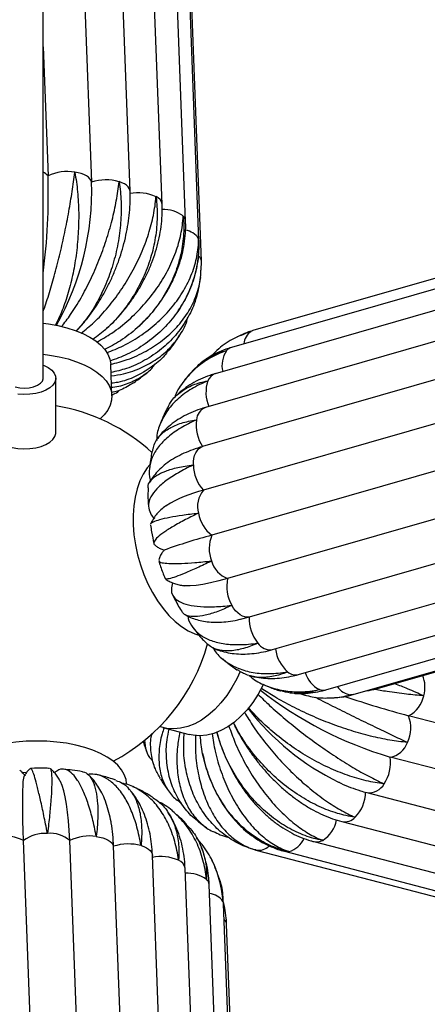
# Paper-space layout '_Trimétrica' of a CAD drawing. Header units: millimetres. Extents: x -318 to 318, y -356 to 1357.
# Tile 5 of 7: x -1 to 127, y -130 to 181. Entities that reach past the tile are written whole.
import ezdxf

# ---------------------------------------------------------------- set-up
doc = ezdxf.new("R2010")
doc.units = ezdxf.units.MM

psp = doc.layouts.new('_Trimétrica')

# ---------------------------------------------------------------- linework, layer by layer
at = {"color": 7, "linetype": 'Continuous', "lineweight": 25}
for p, q in [((6, 67.85), (6, 1353.6)), ((14.02, 322.1), (21.27, 129.75)), ((33.4, 126.86), (26.15, 319.2)), ((43.5, 122.75), (36.25, 315.1)), ((50.91, 117.46), (43.66, 309.8)), ((55.12, 111.33), (47.88, 303.67)), ((55.86, 104.78), (48.61, 297.13)), ((6, 172.43), (7.53, 131.7)), ((240.61, 131.35), (72.1, 82.86)), ((233.85, 126.04), (65.35, 77.55)), ((228.75, 117.78), (60.25, 69.28)), ((225.66, 107.11), (57.16, 58.62)), ((55.84, 101.96), (55.86, 104.78)), ((55.55, 99.05), (55.65, 99.67)), ((55.19, 97), (55.47, 98.6)), ((224.73, 94.76), (56.22, 46.27)), ((225.01, 80.97), (56.51, 32.48)), ((27.67, 62.33), (27.3, 72.18)), ((10, 50.71), (10, 67.85)), ((227.71, 66.77), (59.21, 18.28)), ((27.67, 62.52), (28.05, 62.72)), ((42.95, 53.52), (42.78, 53.11)), ((232.64, 53.12), (64.14, 4.63)), ((56.22, 46.27), (55.7, 46.12)), ((239.46, 40.96), (70.96, -7.53)), ((78.3, -17.81), (246.81, 30.68)), ((86.46, -25.66), (254.97, 22.83)), ((95.15, -30.48), (263.65, 18.01)), ((103.76, -31.95), (272.27, 16.54)), ((111.72, -29.96), (280.22, 18.53)), ((46.8, 3.29), (46.65, 2.73)), ((76.14, -29.07), (76.45, -29.2)), ((282.47, -80.69), (121.21, -38.66)), ((43.74, -42.4), (52, -44.56)), ((276.6, -93.73), (115.35, -51.7)), ((0.71, -56.61), (-0.42, -56.68)), ((33.23, -62.03), (33.01, -61.76)), ((108.06, -62.92), (269.31, -104.95)), ((100.16, -72.06), (261.41, -114.09)), ((7.08, -270.42), (-0.17, -78.08)), ((21.61, -270.4), (14.36, -78.06)), ((35.43, -272.22), (28.18, -79.87)), ((55.65, -79.72), (55.53, -79.46)), ((91.29, -78.38), (252.55, -120.41)), ((47.7, -275.07), (40.45, -82.72)), ((73.09, -81.05), (234.35, -123.08)), ((82.06, -81.45), (243.31, -123.47)), ((57.97, -279.07), (50.73, -86.72)), ((59.51, -84.97), (59.13, -84.15)), ((65.61, -284.28), (58.36, -91.94)), ((70.08, -290.36), (62.83, -98.02)), ((71.08, -296.9), (63.84, -104.55))]:
    psp.add_line(p, q, dxfattribs=at)
at = {"color": 8, "linetype": 'Continuous', "lineweight": 25}
psp.add_line((71.61, 82.67), (72.1, 82.86), dxfattribs=at)
at = {"color": 7, "linetype": 'Continuous', "lineweight": 25, "flags": 128}
for points in [[(21.27, 129.75), (21.08, 130.29), (20.74, 130.81), (20.25, 131.3), (19.62, 131.74), (18.85, 132.13), (17.98, 132.46), (17, 132.72), (15.96, 132.91)], [(6, 85.22), (7.66, 85), (10.64, 84.46), (13.47, 83.77), (16.11, 82.93), (18.52, 81.95), (20.69, 80.84), (22.58, 79.61), (24.18, 78.29), (25.47, 76.88), (26.42, 75.4), (27.03, 73.87), (27.3, 72.31), (27.3, 72.18)], [(6, 75.41), (8.03, 75.14), (11.01, 74.61), (13.84, 73.92), (16.48, 73.07), (18.89, 72.09), (21.06, 70.98), (22.96, 69.76), (24.55, 68.44), (25.84, 67.03), (26.79, 65.55), (27.4, 64.02), (27.67, 62.46), (27.58, 60.88), (27.14, 59.31), (26.36, 57.76), (25.24, 56.25), (24.01, 54.99)], [(6, 71.97), (6.26, 71.87), (7.62, 71.19), (8.71, 70.39), (9.48, 69.49), (9.91, 68.54), (9.98, 67.56), (9.7, 66.59), (9.06, 65.67), (8.09, 64.83), (6.83, 64.09), (5.33, 63.49), (3.63, 63.05), (1.8, 62.79), (-0.1, 62.7), (-1.99, 62.81)], [(-2.8, 65.12), (-1.39, 64.85), (0.1, 64.76), (1.59, 64.87), (2.98, 65.17), (4.18, 65.64), (5.12, 66.24), (5.74, 66.95), (5.99, 67.71), (6, 67.85)], [(-10, 50.71), (-9.99, 50.51), (-9.74, 49.54), (-9.14, 48.62), (-8.2, 47.76), (-6.97, 47.02), (-5.49, 46.4), (-3.81, 45.95), (-1.99, 45.66), (-0.1, 45.56), (1.8, 45.64), (3.63, 45.91), (5.33, 46.35), (6.83, 46.95), (8.09, 47.68), (9.06, 48.53), (9.7, 49.45), (9.98, 50.42), (10, 50.71)], [(53.35, 40.47), (53.38, 41.53), (53.52, 42.53), (53.75, 43.45), (54.09, 44.27), (54.51, 44.98), (55.01, 45.56), (55.59, 45.99), (56.22, 46.27)], [(39.59, 40.5), (38.81, 39.54), (37.56, 37.61), (36.5, 35.42), (35.64, 32.99), (34.99, 30.36), (34.56, 27.55), (34.35, 24.6), (34.36, 21.54), (34.61, 18.41), (35.07, 15.24), (35.76, 12.08), (36.65, 8.96), (37.74, 5.91), (39.02, 2.97), (40.46, 0.18), (42.07, -2.43), (43.8, -4.83), (45.66, -6.99), (47.6, -8.89), (49.62, -10.51), (51.68, -11.82)], [(64.14, 4.63), (61.34, 3.87), (58.74, 3.25), (56.37, 2.79), (54.25, 2.49), (52.39, 2.34), (50.83, 2.36), (50.58, 2.38)], [(70.96, -7.53), (70.26, -7.58), (69.54, -7.47), (68.8, -7.2), (68.07, -6.79), (67.36, -6.23), (66.68, -5.53), (66.05, -4.72), (65.48, -3.81)], [(70.96, -7.53), (68.14, -8.25), (68.03, -8.27)], [(51.68, -11.82), (53.77, -12.82), (55.06, -13.26)], [(68.1, -24.65), (67.02, -27), (65.52, -29.74), (63.85, -32.29), (62.04, -34.62), (60.1, -36.7), (58.05, -38.51), (55.93, -40.02), (53.76, -41.22), (51.55, -42.09), (49.34, -42.63), (47.16, -42.82), (45.02, -42.67), (42.96, -42.17), (42.75, -42.1)], [(75.5, -28.7), (75.28, -29.15), (73.78, -31.89), (72.11, -34.44), (70.3, -36.77), (68.36, -38.85), (66.31, -40.66), (64.19, -42.17), (62.02, -43.37), (59.81, -44.24), (57.6, -44.78), (55.42, -44.97), (53.28, -44.82), (52, -44.56)], [(32.28, -60.07), (32.11, -58.74), (31.58, -57.21), (30.7, -55.72), (29.5, -54.29), (27.97, -52.94), (26.14, -51.7), (24.04, -50.56), (21.68, -49.55), (19.09, -48.67), (16.3, -47.94), (13.35, -47.37), (10.27, -46.96), (7.1, -46.71), (3.87, -46.64), (0.63, -46.74), (-2.6, -47), (-5.77, -47.43), (-8.84, -48.03), (-11.79, -48.78), (-14.57, -49.67)], [(-0.17, -78.08), (-0.28, -74.86), (-0.37, -71.85), (-0.42, -69.07), (-0.45, -66.54), (-0.45, -64.29), (-0.41, -62.33), (-0.35, -60.69), (-0.27, -59.38), (-0.15, -58.41), (-0.01, -57.8), (0.05, -57.66)], [(14.36, -78.06), (14.2, -74.85), (13.98, -71.83), (13.69, -69.05), (13.34, -66.52), (12.94, -64.27), (12.48, -62.32), (11.97, -60.68), (11.43, -59.4)], [(22.74, -76.77), (23.8, -76.95), (24.78, -77.2), (25.67, -77.52), (26.45, -77.9), (27.1, -78.34), (27.62, -78.82), (27.98, -79.33), (28.18, -79.87)]]:
    psp.add_lwpolyline(points, dxfattribs=at)
at = {"color": 8, "linetype": 'Continuous', "lineweight": 25, "flags": 128}
for points in [[(33.4, 126.86), (33.35, 127.22), (33.14, 127.76), (32.77, 128.27), (32.25, 128.75), (31.6, 129.18), (30.81, 129.56), (29.92, 129.88)], [(55.12, 111.33), (55.12, 111.42), (54.99, 111.97)], [(103.76, -31.95), (103.72, -31.96), (103.03, -32.06)], [(36.84, -79.66), (37.75, -79.97), (38.55, -80.34), (39.22, -80.77), (39.76, -81.24), (40.15, -81.75), (40.38, -82.28), (40.45, -82.72)], [(82.06, -81.45), (82.71, -81.55), (83.48, -81.52)], [(62.67, -97.31), (62.82, -97.85), (62.83, -98.02)]]:
    psp.add_lwpolyline(points, dxfattribs=at)
at = {"color": 8, "linetype": 'Continuous', "lineweight": 25}
for centre, radius, start, end in [((3.97, 128.73), 4.64, 39.832, 64.0735), ((40.39, 122.23), 3.15, 9.5664, 67.9529), ((44.04, 110.86), 10.2, 53.3743, 92.9816), ((48.55, 117.28), 2.36, 4.4368, 48.2935), ((50.01, 108.62), 6, 33.9224, 81.3577), ((53.51, 104.6), 2.36, 4.3309, 49.3107), ((74.35, 78.38), 5.09, 122.6037, 176.5841), ((70.75, 71.85), 8.38, 145.9159, 193.0387), ((66.26, 74.49), 3.2, 106.6575, 140.0078), ((61.42, 65.77), 3.71, 108.5007, 160.5631), ((68.29, 63.41), 10.97, 160.8603, 204.0215), ((58.71, 54.56), 4.35, 110.9367, 178.121), ((77.63, -13.07), 4.79, 214.0298, 278.1153), ((90.45, -16.25), 11.29, 186.5481, 229.2303), ((85.62, -21.84), 3.91, 229.321, 282.4071), ((97.06, -22.46), 8.85, 197.0193, 243.4043), ((116.68, -29.57), 9.7, 343.429, 21.9651), ((94.29, -27.31), 3.29, 248.6482, 285.1132), ((103.69, -26.2), 5.9, 213.3137, 263.5707), ((110.88, -27.01), 3.07, 260.9598, 285.8222), ((108.79, -57.68), 5.3, 262.054, 332.2289), ((101.02, -67.58), 4.57, 259.1085, 317.0473), ((88.99, -69.85), 9.62, 302.2769, 349.8581), ((81.58, -74.52), 7.25, 285.1647, 336.5341), ((73.91, -76.47), 4.66, 260.3862, 315.2662), ((92.2, -74.54), 3.95, 256.7165, 299.3389), ((47.62, -87.22), 3.14, 9.1798, 70.029), ((51.41, -98.82), 10.48, 54.4731, 93.4276), ((56.02, -92.1), 2.34, 4.0524, 50.7035), ((57.9, -100.43), 5.7, 33.2805, 84.3001), ((61.46, -104.74), 2.39, 4.5796, 49.1623)]:
    psp.add_arc(centre, radius, start, end, dxfattribs=at)
at = {"color": 7, "linetype": 'Continuous', "lineweight": 25}
for centre, radius, start, end in [((-182.92, 125.86), 190.54, 352.5134, 1.7553), ((13.73, 118.53), 14.55, 81.2038, 115.202), ((-65.49, 127.12), 86.8, 330.6393, 1.738), ((25.81, 115.13), 15.31, 74.4522, 107.281), ((35.92, 112.61), 13.75, 65.7204, 101.0606), ((0, 0), 60, 47.6684, 80.4059), ((66.59, 52.98), 12.34, 171.9911, 212.9136), ((65.54, 40.66), 12.18, 180.901, 222.197), ((66.32, -7.67), 41.33, 103.7348, 121.4332), ((62.47, 27.45), 7.8, 139.8172, 196.0722), ((65.46, 26.84), 10.6, 188.4039, 233.8734), ((101.54, -144.99), 168.66, 104.5338, 109.8822), ((68.57, 14.12), 10.24, 156.0233, 202.5817), ((67.04, 12.31), 8.21, 195.0086, 249.3044), ((75.89, 2.18), 12.01, 168.2036, 209.9063), ((83.38, -8), 12.43, 177.8067, 218.5445), ((0, 0), 60, 297.8992, 344.5844), ((150.21, 65.84), 122.6, 231.8728, 253.4781), ((206.15, 278.35), 328.19, 251.3343, 255.0009), ((117.17, -30.64), 8.98, 296.7895, 349.1214), ((135.22, 13.9), 81.91, 217.9066, 243.8581), ((111.23, -42.44), 10.67, 334.3171, 20.7359), ((114.32, -44.89), 6.89, 278.6214, 341.5806), ((103.93, -53.6), 11.58, 325.5539, 9.4482), ((96.41, -62.79), 11.21, 315.2005, 0.0881), ((-26.52, -81.63), 54.74, 1.8435, 9.6441), ((-6.12, -89.56), 12.93, 62.6099, 99.4857), ((6.74, -87.31), 11.54, 86.922, 126.8193), ((8.18, -85.21), 9.46, 49.1682, 94.9533), ((20.65, -91.01), 14.4, 81.6535, 115.8927), ((32.87, -94.47), 15.34, 75.02, 107.8112), ((43.13, -97.05), 13.94, 66.4729, 101.4828)]:
    psp.add_arc(centre, radius, start, end, dxfattribs=at)
for points, knots in [([(6, 89.05), (6.04, 89.16), (6.72, 90.88), (7.98, 94.84), (9.74, 100.85), (11.36, 107.26), (12.84, 113.88), (14.11, 120.44), (15.17, 126.86), (15.72, 130.91), (15.95, 132.87), (15.96, 132.91)], [0, 0, 0, 0, 0.009373, 0.152, 0.29066, 0.433343, 0.572282, 0.715267, 0.854202, 0.997172, 1, 1, 1, 1]), ([(15.96, 132.91), (15.96, 132.87), (16.34, 130.87), (16.92, 126.67), (17.27, 120.12), (17.1, 113.34), (16.45, 106.66), (15.31, 100.14), (13.75, 94.1), (11.91, 88.77), (10.49, 85.92), (9.83, 84.59)], [0, 0, 0, 0, 0.00255, 0.127825, 0.256734, 0.382011, 0.510935, 0.63596, 0.764613, 0.889594, 1, 1, 1, 1]), ([(11.78, 84.14), (12.74, 85.37), (14.86, 88.07), (17.93, 93.08), (20.95, 98.85), (23.62, 104.98), (25.93, 111.36), (27.78, 117.71), (29.15, 123.96), (29.72, 127.92), (29.91, 129.85), (29.92, 129.88)], [0, 0, 0, 0, 0.107292, 0.235821, 0.360775, 0.489355, 0.61456, 0.743411, 0.868613, 0.997451, 1, 1, 1, 1]), ([(29.92, 129.88), (29.92, 129.84), (30.26, 127.81), (30.68, 123.56), (30.55, 117), (29.67, 110.3), (28.09, 103.75), (25.83, 97.44), (23.01, 91.66), (19.85, 86.63), (17.52, 84), (16.43, 82.77)], [0, 0, 0, 0, 0.002551, 0.127872, 0.256829, 0.382152, 0.511124, 0.636195, 0.764895, 0.889922, 1, 1, 1, 1]), ([(16.46, 82.76), (16.83, 83.14), (18, 84.34), (19.84, 86.58), (21.98, 89.46), (23.96, 92.52), (25.78, 95.71), (27.43, 99.03), (28.9, 102.44), (30.18, 105.92), (31.27, 109.46), (32.14, 113.02), (32.8, 116.59), (33.24, 120.15), (33.46, 123.59), (33.42, 125.79), (33.4, 126.86)], [0, 0, 0, 0, 0.034551, 0.109522, 0.184322, 0.258947, 0.333421, 0.40779, 0.482107, 0.556433, 0.630817, 0.705315, 0.779992, 0.854905, 0.930107, 1, 1, 1, 1]), ([(18.02, 82.05), (19.35, 83.15), (22.28, 85.55), (26.47, 90.13), (30.53, 95.46), (34.05, 101.2), (37.02, 107.24), (39.31, 113.32), (40.88, 119.35), (41.43, 123.22), (41.57, 125.11), (41.57, 125.15)], [0, 0, 0, 0, 0.107829, 0.236281, 0.361159, 0.489662, 0.614791, 0.743566, 0.868692, 0.997453, 1, 1, 1, 1]), ([(41.57, 125.15), (41.58, 125.11), (41.86, 123.04), (42.09, 118.76), (41.51, 112.27), (39.98, 105.73), (37.6, 99.44), (34.39, 93.46), (30.51, 88.1), (26.24, 83.51), (23.13, 81.2), (21.67, 80.11)], [0, 0, 0, 0, 0.002548, 0.127727, 0.256539, 0.38172, 0.510546, 0.635475, 0.76403, 0.888916, 1, 1, 1, 1]), ([(26.19, 83.74), (26.88, 84.38), (28.47, 85.86), (30.77, 88.41), (33.1, 91.33), (35.23, 94.4), (37.15, 97.61), (38.84, 100.92), (40.29, 104.32), (41.49, 107.79), (42.42, 111.3), (43.09, 114.82), (43.47, 118.33), (43.55, 120.97), (43.51, 122.43), (43.5, 122.75)], [0, 0, 0, 0, 0.063348, 0.146145, 0.228961, 0.311808, 0.394701, 0.477654, 0.560681, 0.643791, 0.726985, 0.810241, 0.893506, 0.976705, 1, 1, 1, 1]), ([(22.87, 79.25), (24.48, 80.16), (28.01, 82.16), (33.01, 86.16), (37.82, 90.93), (41.95, 96.17), (45.37, 101.8), (47.92, 107.55), (49.58, 113.35), (50.05, 117.13), (50.12, 119), (50.12, 119.04)], [0, 0, 0, 0, 0.107583, 0.23607, 0.360983, 0.489521, 0.614685, 0.743495, 0.868656, 0.997452, 1, 1, 1, 1]), ([(50.12, 119.04), (50.13, 119), (50.34, 116.91), (50.39, 112.63), (49.4, 106.25), (47.35, 99.94), (44.34, 94), (40.41, 88.48), (35.73, 83.66), (30.65, 79.65), (27, 77.76), (25.28, 76.87)], [0, 0, 0, 0, 0.002547, 0.127693, 0.256469, 0.381617, 0.510408, 0.635304, 0.763824, 0.888676, 1, 1, 1, 1]), ([(36.01, 84.13), (36.81, 84.89), (38.52, 86.49), (40.87, 89.18), (43.1, 92.12), (45.08, 95.2), (46.79, 98.4), (48.23, 101.7), (49.37, 105.07), (50.22, 108.48), (50.75, 111.91), (50.96, 114.91), (50.92, 116.75), (50.91, 117.46)], [0, 0, 0, 0, 0.084388, 0.179897, 0.275412, 0.370911, 0.466361, 0.561719, 0.656934, 0.751947, 0.846693, 0.94111, 1, 1, 1, 1]), ([(26.04, 75.91), (27.79, 76.6), (31.66, 78.12), (37.11, 81.44), (42.34, 85.57), (46.78, 90.25), (50.4, 95.41), (53.03, 100.8), (54.64, 106.37), (55, 110.08), (54.99, 111.93), (54.99, 111.97)], [0, 0, 0, 0, 0.106346, 0.235011, 0.360097, 0.488813, 0.614151, 0.743139, 0.868474, 0.997449, 1, 1, 1, 1]), ([(54.99, 111.97), (54.99, 111.93), (55.12, 109.82), (54.99, 105.56), (53.68, 99.34), (51.26, 93.34), (47.84, 87.82), (43.47, 82.84), (38.33, 78.65), (32.81, 75.32), (28.88, 73.92), (27.04, 73.26)], [0, 0, 0, 0, 0.002549, 0.127799, 0.256683, 0.381934, 0.510833, 0.635833, 0.76446, 0.889416, 1, 1, 1, 1]), ([(48.6, 89.22), (49.19, 90.13), (50.41, 92), (51.93, 95.03), (53.2, 98.21), (54.17, 101.48), (54.82, 104.8), (55.16, 108.09), (55.14, 110.27), (55.12, 111.33)], [0, 0, 0, 0, 0.1356762, 0.2820542, 0.4279771, 0.5734361, 0.7184479, 0.8630567, 1, 1, 1, 1]), ([(27.26, 72.22), (29.03, 72.68), (32.96, 73.7), (38.48, 76.29), (43.76, 79.73), (48.2, 83.83), (51.78, 88.5), (54.25, 93.54), (55.62, 98.11), (55.69, 100.92), (55.71, 101.96)], [0, 0, 0, 0, 0.111532, 0.248343, 0.381349, 0.518215, 0.651489, 0.788644, 0.921914, 1, 1, 1, 1]), ([(55.14, 97.01), (54.77, 95.34), (53.98, 91.66), (51.43, 86.37), (47.87, 81.31), (43.36, 76.91), (38.12, 73.4), (32.74, 70.88), (29.02, 70.03), (27.4, 69.65)], [0, 0, 0, 0, 0.125887, 0.275902, 0.430286, 0.579999, 0.734057, 0.883719, 1, 1, 1, 1]), ([(27.44, 68.61), (28.76, 68.8), (32.15, 69.28), (37.04, 71.07), (42, 73.83), (46.15, 77.35), (49.32, 81.58), (51.14, 84.91), (51.56, 86.9), (51.62, 87.17)], [0, 0, 0, 0, 0.111721, 0.285762, 0.454963, 0.629073, 0.798614, 0.973093, 1, 1, 1, 1]), ([(25.42, 83.02), (25.47, 83.06), (25.62, 83.18), (25.76, 83.33), (25.86, 83.42)], [0, 0, 0, 0, 0.314048, 1, 1, 1, 1]), ([(45.49, 76.46), (46.15, 77.27), (47.45, 78.89), (48.57, 80.65), (49.12, 81.53)], [0, 0, 0, 0, 0.500188, 1, 1, 1, 1]), ([(71.61, 82.67), (71.57, 82.66), (69.69, 82.08), (66.07, 80.53), (61.89, 77.9), (59.84, 75.71), (59.13, 74.95)], [0, 0, 0, 0, 0.007838, 0.392915, 0.789165, 1, 1, 1, 1]), ([(68.18, 81.38), (67.85, 81.24), (67.24, 80.98), (66.67, 80.65), (66.4, 80.5)], [0, 0, 0, 0, 0.538419, 1, 1, 1, 1]), ([(68.21, 81.31), (69.29, 81.82), (70.4, 82.35), (71.58, 82.66), (71.61, 82.67)], [0, 0, 0, 0, 0.973931, 1, 1, 1, 1]), ([(72.1, 82.86), (71.49, 82.68), (70.6, 82.42), (69.75, 82.06), (69.48, 81.94)], [0, 0, 0, 0, 0.682371, 1, 1, 1, 1]), ([(45.41, 76.53), (45.03, 76.02), (43.54, 73.97), (40.06, 71.14), (35.13, 68.29), (30.84, 66.66), (28.21, 66.34), (27.52, 66.25)], [0, 0, 0, 0, 0.090602, 0.359768, 0.636745, 0.905817, 1, 1, 1, 1]), ([(63.81, 76.54), (63.77, 76.53), (61.92, 75.87), (58.4, 74.25), (53.88, 71.05), (50.27, 67.03), (48.12, 63.84), (47.49, 61.87), (47.41, 61.63)], [0, 0, 0, 0, 0.00482, 0.241632, 0.485315, 0.722131, 0.965842, 1, 1, 1, 1]), ([(54.07, 71.05), (54.51, 71.56), (55.95, 73.22), (59.19, 75.13), (62.16, 76.19), (63.78, 76.54), (63.81, 76.54)], [0, 0, 0, 0, 0.179591, 0.579908, 0.991851, 1, 1, 1, 1]), ([(65.35, 77.55), (64.74, 77.37), (63.15, 76.88), (60.67, 75.82), (58.55, 74.74), (57.44, 73.97), (57.18, 73.78)], [0, 0, 0, 0, 0.207507, 0.550817, 0.892497, 1, 1, 1, 1]), ([(27.57, 65.02), (27.68, 65.03), (29.6, 65.11), (32.88, 66.16), (37.15, 68.28), (39.97, 70.45), (41.09, 72.1), (41.33, 72.45)], [0, 0, 0, 0, 0.018907, 0.321179, 0.615043, 0.917435, 1, 1, 1, 1]), ([(33.58, 65.86), (33.67, 65.92), (34.87, 66.64), (36.6, 67.91), (38.17, 69.22), (38.74, 69.69)], [0, 0, 0, 0, 0.048788, 0.655216, 1, 1, 1, 1]), ([(60.25, 69.28), (59.66, 69.1), (58.06, 68.62), (55.58, 67.6), (52.86, 66.17), (50.39, 64.47), (48.73, 63.16), (47.98, 62.36), (47.9, 62.27)], [0, 0, 0, 0, 0.124736, 0.340151, 0.553858, 0.764904, 0.973265, 1, 1, 1, 1]), ([(53.98, 71.12), (53.42, 70.54), (52.28, 69.38), (51.29, 68.09), (50.79, 67.45)], [0, 0, 0, 0, 0.500157, 1, 1, 1, 1]), ([(33.56, 65.88), (32.23, 65.06), (30.38, 63.91), (28.24, 63.45), (27.64, 63.32)], [0, 0, 0, 0, 0.717586, 1, 1, 1, 1]), ([(57.93, 67), (57.89, 66.99), (56.08, 66.27), (52.67, 64.59), (48.45, 61.5), (45.1, 57.84), (42.89, 53.77), (41.79, 50.5), (41.8, 48.61), (41.8, 48.24)], [0, 0, 0, 0, 0.003824, 0.191668, 0.384962, 0.572809, 0.766126, 0.953595, 1, 1, 1, 1]), ([(45.14, 58.33), (45.58, 59.2), (46.65, 61.27), (49.41, 63.78), (53.19, 65.87), (56.24, 66.72), (57.9, 67), (57.93, 67)], [0, 0, 0, 0, 0.192154, 0.462215, 0.724626, 0.994658, 1, 1, 1, 1]), ([(27.66, 62.64), (28.31, 62.88), (29.22, 63.21), (29.88, 63.9), (30.07, 64.09)], [0, 0, 0, 0, 0.718621, 1, 1, 1, 1]), ([(57.16, 58.62), (56.59, 58.45), (55, 57.97), (52.5, 56.99), (49.76, 55.61), (47.25, 54.01), (45.02, 52.19), (43.3, 50.48), (42.44, 49.3), (42.12, 48.87)], [0, 0, 0, 0, 0.090662, 0.257582, 0.424068, 0.58854, 0.749855, 0.907203, 1, 1, 1, 1]), ([(45.08, 58.37), (44.75, 57.72), (43.99, 56.24), (43.4, 54.69), (43.07, 53.81)], [0, 0, 0, 0, 0.439094, 1, 1, 1, 1]), ([(54.36, 54.7), (54.33, 54.68), (52.57, 53.92), (49.28, 52.23), (45.26, 49.37), (42.19, 46.2), (40.18, 42.84), (39.38, 39.34), (39.32, 36.87), (39.83, 35.6), (39.87, 35.51)], [0, 0, 0, 0, 0.003289, 0.164846, 0.331092, 0.492653, 0.658917, 0.820153, 0.986068, 1, 1, 1, 1]), ([(40.67, 45.48), (40.8, 46.11), (41.12, 47.75), (42.86, 50.01), (45.68, 52.18), (49.51, 53.79), (52.62, 54.47), (54.33, 54.7), (54.36, 54.7)], [0, 0, 0, 0, 0.1306947, 0.3438392, 0.5631922, 0.7763319, 0.9956614, 1, 1, 1, 1]), ([(55.74, 46.12), (55.39, 46.02), (54.02, 45.61), (51.74, 44.77), (48.99, 43.53), (46.44, 42.09), (44.23, 40.51), (42.39, 38.84), (40.93, 37.13), (39.99, 35.84), (39.63, 35.07), (39.57, 34.95)], [0, 0, 0, 0, 0.048043, 0.190581, 0.335036, 0.481388, 0.627458, 0.751435, 0.868431, 0.979481, 1, 1, 1, 1]), ([(40.56, 45.51), (40.51, 45.34), (40.13, 43.82), (39.79, 41.87), (39.61, 40.09), (39.57, 39.69)], [0, 0, 0, 0, 0.093795, 0.79553, 1, 1, 1, 1]), ([(39.13, 33.24), (39.11, 33.32), (38.95, 34.1), (39.72, 35.44), (41.51, 37.17), (44.44, 38.61), (48.35, 39.75), (51.55, 40.27), (53.32, 40.47), (53.35, 40.47)], [0, 0, 0, 0, 0.023817, 0.220176, 0.41138, 0.608155, 0.799355, 0.996108, 1, 1, 1, 1]), ([(53.35, 40.47), (53.32, 40.46), (51.62, 39.66), (48.43, 38.01), (44.57, 35.49), (41.64, 32.91), (39.79, 30.41), (39, 27.97), (39.45, 25.76), (40.23, 24.29), (41.14, 23.67), (41.21, 23.62)], [0, 0, 0, 0, 0.0028362, 0.1421735, 0.2855539, 0.4248932, 0.56829, 0.7073491, 0.850444, 0.9894546, 1, 1, 1, 1]), ([(39.09, 33.24), (39.08, 32.97), (39, 31.25), (39.04, 29.27), (39.19, 27.56), (39.21, 27.3)], [0, 0, 0, 0, 0.139408, 0.86958, 1, 1, 1, 1]), ([(39.87, 21.77), (39.86, 21.78), (39.78, 22.03), (40.67, 22.54), (42.62, 23.29), (45.73, 24.01), (49.8, 24.69), (53.12, 25.1), (54.94, 25.28), (54.97, 25.29)], [0, 0, 0, 0, 0.010514, 0.209549, 0.403359, 0.602815, 0.796621, 0.996055, 1, 1, 1, 1]), ([(44.86, 27.63), (44.66, 27.5), (43.91, 27.01), (42.82, 26.06), (41.59, 24.78), (40.64, 23.4), (40.05, 22.39), (39.86, 21.82), (39.85, 21.78)], [0, 0, 0, 0, 0.100695, 0.364961, 0.59131, 0.795603, 0.986717, 1, 1, 1, 1]), ([(54.97, 25.29), (54.94, 25.27), (53.29, 24.47), (50.19, 22.9), (46.41, 20.78), (43.51, 18.9), (41.59, 17.32), (40.84, 16.1), (40.75, 15.42), (41.2, 15.24), (41.2, 15.24)], [0, 0, 0, 0, 0.003326, 0.166702, 0.334819, 0.498198, 0.666335, 0.829385, 0.997168, 1, 1, 1, 1]), ([(39.84, 21.52), (39.94, 20.8), (40.21, 18.84), (40.65, 16.91), (40.93, 15.69)], [0, 0, 0, 0, 0.367514, 1, 1, 1, 1]), ([(41.21, 15.24), (41.49, 15.01), (42.07, 14.52), (43.08, 13.99), (43.82, 13.67), (44.19, 13.58), (44.22, 13.58)], [0, 0, 0, 0, 0.309315, 0.654963, 0.976225, 1, 1, 1, 1]), ([(44.25, 13.69), (44.01, 13.42), (43.49, 12.83), (42.85, 11.78), (42.56, 10.97), (42.43, 10.58)], [0, 0, 0, 0, 0.299718, 0.662677, 1, 1, 1, 1]), ([(42.42, 10.26), (42.82, 9.01), (43.42, 7.12), (44.19, 5.3), (44.45, 4.69)], [0, 0, 0, 0, 0.662768, 1, 1, 1, 1]), ([(42.53, 10.3), (42.54, 10.2), (42.55, 9.85), (43.76, 9.53), (46.08, 9.33), (49.46, 9.38), (53.77, 9.65), (57.2, 9.98), (59.07, 10.18), (59.11, 10.18)], [0, 0, 0, 0, 0.084587, 0.268722, 0.448024, 0.632548, 0.811846, 0.99635, 1, 1, 1, 1]), ([(59.11, 10.18), (59.08, 10.17), (57.47, 9.38), (54.44, 7.93), (50.66, 6.27), (47.63, 5.1), (45.62, 4.52), (44.61, 4.37), (44.59, 4.58), (44.58, 4.61)], [0, 0, 0, 0, 0.003853, 0.193149, 0.387937, 0.577235, 0.772046, 0.960963, 1, 1, 1, 1]), ([(44.55, 4.57), (44.73, 4.42), (45.32, 3.96), (46.41, 3.41), (47.79, 2.88), (49.22, 2.54), (50.17, 2.43), (50.65, 2.38)], [0, 0, 0, 0, 0.090021, 0.29741, 0.515407, 0.753682, 1, 1, 1, 1]), ([(46.68, 2.72), (46.54, 2.04), (46.22, 0.57), (47.03, -1.23), (48.81, -2.72), (51.65, -3.75), (55.39, -4.29), (59.98, -4.34), (63.53, -4.05), (65.45, -3.82), (65.48, -3.81)], [0, 0, 0, 0, 0.125574, 0.268554, 0.415684, 0.558952, 0.706394, 0.849658, 0.997084, 1, 1, 1, 1]), ([(46.83, -0.55), (47.01, -0.92), (47.84, -2.65), (48.81, -4.38), (49.68, -5.69), (49.72, -5.75)], [0, 0, 0, 0, 0.2036079, 0.9646669, 1, 1, 1, 1]), ([(65.48, -3.81), (65.45, -3.83), (63.89, -4.58), (60.89, -5.88), (57.02, -7.07), (53.78, -7.53), (51.42, -7.18), (50.08, -6.54), (49.84, -5.83), (49.8, -5.7)], [0, 0, 0, 0, 0.003847, 0.192864, 0.387365, 0.576385, 0.770908, 0.959548, 1, 1, 1, 1]), ([(50.82, -6.76), (51.2, -6.98), (52.19, -7.56), (53.93, -8.22), (56.05, -8.78), (58.37, -9.1), (60.9, -9.19), (63.65, -9.02), (66.07, -8.7), (67.6, -8.35), (68.12, -8.23)], [0, 0, 0, 0, 0.076155, 0.197206, 0.3248904, 0.4612303, 0.6070917, 0.7610244, 0.9192972, 1, 1, 1, 1]), ([(51.63, -7.21), (51.66, -7.46), (51.83, -8.86), (53.13, -10.96), (55.53, -13.36), (58.94, -15.07), (63.1, -16.07), (68.01, -16.34), (71.67, -16.04), (73.62, -15.75), (73.66, -15.75)], [0, 0, 0, 0, 0.033366, 0.191424, 0.354069, 0.512444, 0.675433, 0.833805, 0.996776, 1, 1, 1, 1]), ([(53.32, -10.93), (53.84, -11.62), (55.02, -13.21), (56.36, -14.66), (57.12, -15.47)], [0, 0, 0, 0, 0.4342, 1, 1, 1, 1]), ([(73.66, -15.75), (73.63, -15.76), (72.09, -16.47), (69.1, -17.58), (65.07, -18.33), (61.54, -18.11), (58.84, -17.17), (57.66, -15.93), (57.17, -15.42)], [0, 0, 0, 0, 0.00424, 0.212541, 0.426886, 0.63519, 0.84956, 1, 1, 1, 1]), ([(59.51, -17.15), (59.78, -17.6), (60.81, -19.35), (63.47, -21.62), (67.44, -23.86), (72.09, -25.15), (77.31, -25.53), (81.07, -25.16), (83.04, -24.81), (83.07, -24.8)], [0, 0, 0, 0, 0.065464, 0.253446, 0.436493, 0.624872, 0.807915, 0.996274, 1, 1, 1, 1]), ([(59.91, -17.41), (60.35, -17.6), (61.55, -18.12), (63.67, -18.68), (66.25, -19.1), (68.97, -19.24), (71.81, -19.11), (74.73, -18.7), (76.91, -18.2), (78.1, -17.87), (78.3, -17.81)], [0, 0, 0, 0, 0.08, 0.219917, 0.363151, 0.510296, 0.661435, 0.81608, 0.967956, 1, 1, 1, 1]), ([(62.62, -20.73), (63.04, -21.09), (64.45, -22.31), (66, -23.47), (67.17, -24.2), (67.23, -24.24)], [0, 0, 0, 0, 0.285995, 0.966547, 1, 1, 1, 1]), ([(83.07, -24.8), (83.04, -24.82), (81.53, -25.46), (78.51, -26.4), (74.27, -26.71), (70.41, -26.07), (68.28, -24.81), (67.25, -24.2)], [0, 0, 0, 0, 0.005113, 0.256284, 0.514743, 0.765917, 1, 1, 1, 1]), ([(70.94, -25.92), (71.32, -26.26), (72.99, -27.74), (76.64, -29.45), (81.72, -30.92), (87.24, -31.27), (91.08, -30.81), (93.06, -30.38), (93.09, -30.37)], [0, 0, 0, 0, 0.0675, 0.296139, 0.531438, 0.760072, 0.995346, 1, 1, 1, 1]), ([(71.56, -26.12), (71.92, -26.22), (73.18, -26.56), (75.44, -26.84), (78.32, -26.96), (81.26, -26.76), (83.98, -26.32), (85.72, -25.86), (86.46, -25.66)], [0, 0, 0, 0, 0.075732, 0.266646, 0.459223, 0.653979, 0.851193, 1, 1, 1, 1]), ([(120.85, -47.07), (120.82, -47.06), (119.05, -46.92), (115.29, -46.43), (109.32, -45.18), (103.02, -43.41), (96.71, -41.22), (90.43, -38.64), (84.5, -35.79), (79.14, -32.87), (76.16, -30.91), (74.76, -30)], [0, 0, 0, 0, 0.002549, 0.127784, 0.256653, 0.38189, 0.510774, 0.635759, 0.764371, 0.889313, 1, 1, 1, 1]), ([(76.75, -29.34), (76.91, -29.41), (78.21, -29.99), (79.61, -30.5), (80.88, -30.83), (80.94, -30.85)], [0, 0, 0, 0, 0.116001, 0.962338, 1, 1, 1, 1]), ([(93.09, -30.37), (93.06, -30.38), (91.55, -30.95), (88.49, -31.68), (84.4, -31.79), (81.95, -31.04), (80.96, -30.74)], [0, 0, 0, 0, 0.007422, 0.372029, 0.747216, 1, 1, 1, 1]), ([(85.31, -31.62), (86.22, -31.65), (88.14, -31.71), (91.07, -31.41), (93.44, -30.95), (94.79, -30.58), (95.15, -30.48)], [0, 0, 0, 0, 0.276218, 0.581923, 0.888591, 1, 1, 1, 1]), ([(107.84, -30.77), (108.15, -30.74), (109.46, -30.58), (110.74, -30.23), (111.72, -29.96)], [0, 0, 0, 0, 0.229482, 1, 1, 1, 1]), ([(125.98, -32.34), (125.95, -32.34), (124.23, -32.22), (120.53, -31.87), (115.17, -31.19), (111.55, -30.58), (110.1, -30.34)], [0, 0, 0, 0, 0.007442, 0.373055, 0.749276, 1, 1, 1, 1]), ([(116.83, -28.49), (118.17, -29.01), (121.46, -30.28), (124.35, -31.57), (125.95, -32.32), (125.98, -32.34)], [0, 0, 0, 0, 0.403768, 0.988435, 1, 1, 1, 1]), ([(73.69, -31.81), (74.89, -33), (77.51, -35.61), (82.16, -39.68), (87.39, -43.9), (92.79, -47.91), (98.3, -51.66), (103.65, -55), (108.77, -57.88), (111.93, -59.44), (113.45, -60.13), (113.48, -60.15)], [0, 0, 0, 0, 0.1077964, 0.2362526, 0.3611357, 0.489643, 0.6147772, 0.7435562, 0.8686876, 0.9974529, 1, 1, 1, 1]), ([(86.68, -31.63), (88.25, -32.08), (91.64, -33.05), (97.14, -33.17), (101.03, -32.58), (102.99, -32.07), (103.03, -32.06)], [0, 0, 0, 0, 0.297965, 0.640522, 0.993027, 1, 1, 1, 1]), ([(91.73, -32.8), (92.06, -32.97), (94.36, -34.16), (98.76, -36.36), (104.78, -39.34), (110.55, -42.15), (115.98, -44.76), (119.26, -46.32), (120.82, -47.05), (120.85, -47.07)], [0, 0, 0, 0, 0.032115, 0.226804, 0.416384, 0.611485, 0.80106, 0.996141, 1, 1, 1, 1]), ([(95.43, -33.02), (95.91, -33.03), (96.79, -33.06), (97.67, -32.98), (98.07, -32.95)], [0, 0, 0, 0, 0.539676, 1, 1, 1, 1]), ([(103.03, -32.06), (103, -32.07), (101.48, -32.56), (99.84, -33.05), (98.16, -32.96), (98.07, -32.95)], [0, 0, 0, 0, 0.018871, 0.945948, 1, 1, 1, 1]), ([(99.98, -32.75), (100.25, -32.72), (101.53, -32.57), (102.78, -32.22), (103.76, -31.95)], [0, 0, 0, 0, 0.211273, 1, 1, 1, 1]), ([(113.48, -60.15), (113.44, -60.14), (111.63, -59.96), (107.84, -59.31), (101.98, -57.58), (95.96, -55.13), (90.05, -52.06), (84.31, -48.42), (79.03, -44.39), (74.37, -40.22), (71.89, -37.4), (70.72, -36.07)], [0, 0, 0, 0, 0.002547, 0.127686, 0.256457, 0.381598, 0.510383, 0.635272, 0.763786, 0.888632, 1, 1, 1, 1]), ([(69.46, -37.58), (70.38, -39.09), (72.39, -42.43), (76.18, -47.5), (80.57, -52.65), (85.25, -57.43), (90.14, -61.77), (95.01, -65.48), (99.81, -68.53), (102.85, -70.05), (104.33, -70.68), (104.36, -70.69)], [0, 0, 0, 0, 0.107135, 0.235687, 0.360662, 0.489265, 0.614492, 0.743366, 0.86859, 0.997451, 1, 1, 1, 1]), ([(44.12, -42.5), (43.89, -43.14), (43.01, -45.61), (42.44, -49.67), (42.45, -54.52), (43.44, -58.83), (45.43, -62.45), (47.14, -64.64), (48.37, -65.36), (48.42, -65.38)], [0, 0, 0, 0, 0.065912, 0.25335, 0.435574, 0.623086, 0.805677, 0.993586, 1, 1, 1, 1]), ([(54.83, -71.9), (54.58, -71.74), (52.85, -70.59), (50.31, -67.61), (47.45, -63.08), (45.58, -57.84), (44.76, -52.22), (44.78, -47.16), (45.47, -44.04), (45.72, -42.92)], [0, 0, 0, 0, 0.028858, 0.201775, 0.379728, 0.552298, 0.729876, 0.902386, 1, 1, 1, 1]), ([(64.56, -41.91), (65.16, -43.63), (66.49, -47.45), (69.3, -53.19), (72.76, -58.99), (76.63, -64.26), (80.85, -68.97), (85.23, -72.89), (89.69, -75.97), (92.63, -77.41), (94.1, -77.97), (94.13, -77.98)], [0, 0, 0, 0, 0.105505, 0.234291, 0.359495, 0.488333, 0.613788, 0.742898, 0.86835, 0.997446, 1, 1, 1, 1]), ([(65.9, -40.82), (66.15, -41.35), (66.91, -42.98), (68.41, -45.65), (70.37, -48.79), (72.51, -51.83), (74.81, -54.74), (77.26, -57.5), (79.84, -60.1), (82.53, -62.51), (85.33, -64.73), (88.22, -66.72), (91.17, -68.48), (94.19, -69.98), (97.19, -71.21), (99.18, -71.78), (100.16, -72.06)], [0, 0, 0, 0, 0.0357852, 0.1096737, 0.1834735, 0.2572406, 0.3310351, 0.4049007, 0.4788987, 0.5530908, 0.6275334, 0.7022713, 0.7773268, 0.8526825, 0.9282553, 1, 1, 1, 1]), ([(104.36, -70.69), (104.32, -70.69), (102.49, -70.44), (98.71, -69.61), (93.03, -67.45), (87.38, -64.39), (82, -60.59), (76.94, -56.08), (72.47, -51.09), (68.68, -45.92), (66.83, -42.42), (65.96, -40.77)], [0, 0, 0, 0, 0.002548, 0.12771, 0.256504, 0.381667, 0.510476, 0.635388, 0.763926, 0.888794, 1, 1, 1, 1]), ([(37.91, -46.35), (38.05, -47.48), (38.34, -49.74), (39.36, -51.88), (40.36, -52.74), (40.49, -52.85)], [0, 0, 0, 0, 0.463442, 0.930286, 1, 1, 1, 1]), ([(43.02, -58.49), (42.42, -57.5), (41, -55.16), (40.03, -50.89), (39.71, -47.08), (40.18, -44.79), (40.3, -44.22)], [0, 0, 0, 0, 0.237991, 0.560176, 0.891713, 1, 1, 1, 1]), ([(49.08, -43.79), (48.79, -45.37), (48.12, -49.06), (48.08, -54.56), (48.79, -60.16), (50.36, -65.13), (52.71, -69.46), (55.79, -72.78), (58.17, -74.7), (59.58, -75.19), (59.62, -75.2)], [0, 0, 0, 0, 0.1117353, 0.2609212, 0.4059574, 0.5552027, 0.7005305, 0.8500914, 0.9954159, 1, 1, 1, 1]), ([(73.13, -81.06), (73.09, -81.05), (71.25, -80.57), (67.67, -79.24), (62.87, -76.25), (58.66, -72.27), (55.22, -67.51), (52.6, -62.01), (50.92, -56.01), (50.13, -49.98), (50.36, -45.98), (50.47, -44.15)], [0, 0, 0, 0, 0.002562, 0.12845, 0.25799, 0.38388, 0.513435, 0.639071, 0.768354, 0.893946, 1, 1, 1, 1]), ([(54.02, -44.75), (53.99, -46.63), (53.92, -50.76), (54.75, -56.85), (56.31, -62.87), (58.57, -68.26), (61.48, -72.94), (64.91, -76.7), (68.8, -79.5), (71.62, -80.66), (73.1, -81.05), (73.13, -81.06)], [0, 0, 0, 0, 0.1074069, 0.2359191, 0.3608567, 0.4894202, 0.614609, 0.7434443, 0.8686303, 0.9974518, 1, 1, 1, 1]), ([(83.48, -81.52), (83.44, -81.51), (81.59, -81.11), (77.91, -79.93), (72.79, -77.11), (68.07, -73.27), (63.97, -68.59), (60.53, -63.11), (57.92, -57.1), (56.14, -50.97), (55.7, -46.85), (55.5, -44.94)], [0, 0, 0, 0, 0.002555, 0.128061, 0.25721, 0.382719, 0.511882, 0.637138, 0.76603, 0.891242, 1, 1, 1, 1]), ([(59.27, -44.31), (59.55, -46.17), (60.18, -50.28), (61.99, -56.38), (64.48, -62.47), (67.53, -67.96), (71.08, -72.78), (74.96, -76.72), (79.11, -79.72), (81.98, -81.03), (83.45, -81.51), (83.48, -81.52)], [0, 0, 0, 0, 0.106522, 0.235162, 0.360223, 0.488914, 0.614227, 0.74319, 0.8685, 0.997449, 1, 1, 1, 1]), ([(60.75, -43.82), (60.88, -44.31), (61.31, -46), (62.29, -48.83), (63.68, -52.3), (65.29, -55.64), (67.11, -58.86), (69.11, -61.92), (71.3, -64.8), (73.65, -67.48), (76.16, -69.94), (78.8, -72.16), (81.57, -74.1), (84.43, -75.77), (87.36, -77.13), (89.67, -77.94), (90.98, -78.3), (91.29, -78.38)], [0, 0, 0, 0, 0.029476, 0.102198, 0.174958, 0.247775, 0.320678, 0.393689, 0.466824, 0.54008, 0.613436, 0.686819, 0.760119, 0.833191, 0.905858, 0.977928, 1, 1, 1, 1]), ([(94.13, -77.98), (94.09, -77.97), (92.24, -77.66), (88.5, -76.64), (83.08, -74.11), (77.86, -70.58), (73.1, -66.23), (68.83, -61.1), (65.27, -55.43), (62.47, -49.59), (61.32, -45.65), (60.78, -43.81)], [0, 0, 0, 0, 0.002551, 0.12787, 0.256826, 0.382147, 0.511117, 0.636187, 0.764886, 0.889911, 1, 1, 1, 1]), ([(37.49, -46.73), (37.65, -47.28), (37.98, -48.38), (38.43, -49.43), (38.66, -49.96)], [0, 0, 0, 0, 0.498371, 1, 1, 1, 1]), ([(56.25, -50.51), (56.48, -51.57), (56.97, -53.83), (58.02, -57.17), (59.33, -60.52), (60.88, -63.72), (62.65, -66.73), (64.63, -69.54), (66.81, -72.12), (69.17, -74.45), (71.69, -76.5), (74.35, -78.27), (77.12, -79.72), (79.7, -80.78), (81.37, -81.25), (82.06, -81.45)], [0, 0, 0, 0, 0.071068, 0.151515, 0.232019, 0.312532, 0.392994, 0.473313, 0.553379, 0.633063, 0.712237, 0.79079, 0.868654, 0.945814, 1, 1, 1, 1]), ([(0.38, -57.69), (0.32, -57.6), (0.06, -57.21), (-0.52, -56.55), (-1.12, -56.07), (-1.4, -55.85)], [0, 0, 0, 0, 0.152381, 0.616021, 1, 1, 1, 1]), ([(1.87, -55.38), (1.66, -55.56), (1.15, -56.02), (0.54, -56.83), (0.14, -57.46), (0, -57.75), (0, -57.77)], [0, 0, 0, 0, 0.258489, 0.629447, 0.983468, 1, 1, 1, 1]), ([(8.04, -55.29), (7.53, -55.26), (5.57, -55.17), (3.56, -55.17), (2.07, -55.27), (2.03, -55.27)], [0, 0, 0, 0, 0.256875, 0.9780653, 1, 1, 1, 1]), ([(7.36, -75.79), (7.35, -75.75), (6.96, -73.8), (6.2, -70.05), (5.15, -65.21), (4.19, -61.17), (3.37, -58.09), (2.69, -56.11), (2.24, -55.21), (2.08, -55.35), (2.03, -55.39)], [0, 0, 0, 0, 0.00316, 0.158418, 0.318182, 0.473442, 0.633223, 0.788172, 0.947617, 1, 1, 1, 1]), ([(8.18, -55.32), (8.18, -55.32), (8.35, -55.25), (8.54, -56.13), (8.72, -58.03), (8.69, -61.13), (8.47, -65.12), (8.04, -70), (7.62, -73.74), (7.37, -75.75), (7.36, -75.79)], [0, 0, 0, 0, 0.003767, 0.166664, 0.33429, 0.497515, 0.665494, 0.828716, 0.996678, 1, 1, 1, 1]), ([(11.42, -59.43), (11.24, -59.07), (10.85, -58.29), (10.04, -57.14), (9.15, -56.1), (8.44, -55.55), (8.17, -55.33)], [0, 0, 0, 0, 0.250903, 0.551575, 0.824361, 1, 1, 1, 1]), ([(22.74, -76.77), (22.73, -76.73), (22.36, -74.73), (21.52, -70.9), (20.07, -65.94), (18.44, -61.77), (16.67, -58.6), (14.8, -56.45), (12.89, -55.45), (11.12, -55.45), (10.03, -56.28), (9.56, -56.64)], [0, 0, 0, 0, 0.0025899, 0.1298248, 0.2607517, 0.3879885, 0.5189304, 0.6459113, 0.7765775, 0.9035142, 1, 1, 1, 1]), ([(18.38, -56.34), (17.31, -56.16), (15.34, -55.82), (13.32, -55.64), (12.4, -55.56)], [0, 0, 0, 0, 0.540516, 1, 1, 1, 1]), ([(18.37, -56.38), (18.45, -56.37), (19.19, -56.31), (20.35, -57.24), (21.74, -59.2), (22.71, -62.31), (23.22, -66.27), (23.27, -71.08), (22.98, -74.76), (22.74, -76.73), (22.74, -76.77)], [0, 0, 0, 0, 0.018071, 0.178629, 0.343848, 0.504729, 0.670297, 0.831175, 0.996725, 1, 1, 1, 1]), ([(27.44, -72.54), (27.42, -72.41), (27.25, -71.23), (26.75, -69.13), (25.91, -66.26), (24.86, -63.68), (23.65, -61.41), (22.32, -59.49), (21.16, -58.1), (20.38, -57.44), (20.15, -57.25)], [0, 0, 0, 0, 0.02018, 0.184513, 0.351741, 0.521482, 0.671978, 0.813708, 0.946625, 1, 1, 1, 1]), ([(36.84, -79.66), (36.83, -79.62), (36.49, -77.59), (35.63, -73.67), (33.87, -68.54), (31.65, -64.17), (29.05, -60.76), (26.11, -58.38), (23.2, -57.09), (21.22, -57.1), (20.38, -57.11)], [0, 0, 0, 0, 0.0029642, 0.1485894, 0.2984402, 0.4440675, 0.5939354, 0.7392699, 0.8888223, 1, 1, 1, 1]), ([(28.9, -59), (28.52, -58.86), (26.81, -58.25), (24.85, -57.69), (23.25, -57.34), (23.04, -57.3)], [0, 0, 0, 0, 0.2017591, 0.8944183, 1, 1, 1, 1]), ([(42.95, -58.53), (43.18, -58.93), (44.03, -60.39), (45.05, -61.73), (45.78, -62.71)], [0, 0, 0, 0, 0.274853, 1, 1, 1, 1]), ([(28.87, -59.09), (29.57, -59.33), (31.3, -59.92), (33.48, -62.03), (35.4, -65.21), (36.63, -69.26), (37.17, -74.06), (37.04, -77.69), (36.84, -79.62), (36.84, -79.66)], [0, 0, 0, 0, 0.117687, 0.295164, 0.467983, 0.645835, 0.818649, 0.996482, 1, 1, 1, 1]), ([(48.7, -84.27), (48.69, -84.23), (48.4, -82.17), (47.57, -78.16), (45.6, -72.82), (42.92, -68.18), (39.67, -64.43), (35.83, -61.72), (32.9, -60.27), (31.2, -60.06), (31.02, -60.03)], [0, 0, 0, 0, 0.003272, 0.16403, 0.329453, 0.490214, 0.655655, 0.816092, 0.981186, 1, 1, 1, 1]), ([(39.9, -64), (39.53, -63.78), (38.06, -62.88), (36.17, -61.91), (34.62, -61.25), (34.27, -61.1)], [0, 0, 0, 0, 0.202137, 0.818206, 1, 1, 1, 1]), ([(99.07, -59.58), (99.33, -59.71), (100.63, -60.35), (102.94, -61.29), (105.68, -62.27), (107.37, -62.74), (108.06, -62.92)], [0, 0, 0, 0, 0.0860741, 0.4247053, 0.7667419, 1, 1, 1, 1]), ([(40.45, -82.72), (40.42, -82.11), (40.33, -80.36), (40, -77.54), (39.38, -74.33), (38.5, -71.27), (37.37, -68.39), (35.99, -65.74), (34.7, -63.71), (33.79, -62.67), (33.5, -62.35)], [0, 0, 0, 0, 0.077326, 0.221411, 0.366096, 0.510791, 0.654759, 0.797089, 0.936849, 1, 1, 1, 1]), ([(39.89, -64.01), (41, -64.75), (43.29, -66.27), (45.89, -69.7), (47.79, -73.87), (48.79, -78.74), (48.84, -82.33), (48.7, -84.23), (48.7, -84.27)], [0, 0, 0, 0, 0.186865, 0.386237, 0.591416, 0.790784, 0.995942, 1, 1, 1, 1]), ([(57.51, -90.29), (57.5, -90.25), (57.28, -88.16), (56.52, -84.07), (54.46, -78.51), (51.51, -73.52), (47.75, -69.45), (44.65, -66.89), (42.72, -66.04), (42.44, -65.92)], [0, 0, 0, 0, 0.003878, 0.194405, 0.39046, 0.580989, 0.777066, 0.967213, 1, 1, 1, 1]), ([(48.43, -65.37), (48.64, -65.56), (49.03, -65.89), (49.46, -66.16), (49.64, -66.27)], [0, 0, 0, 0, 0.571868, 1, 1, 1, 1]), ([(50.73, -86.72), (50.69, -86.08), (50.6, -84.31), (50.22, -81.47), (49.5, -78.26), (48.51, -75.19), (47.22, -72.31), (46.14, -70.28), (45.41, -69.28), (45.29, -69.11)], [0, 0, 0, 0, 0.09881, 0.274051, 0.44879, 0.622343, 0.79441, 0.964791, 1, 1, 1, 1]), ([(51.28, -73.01), (51.06, -72.77), (50.03, -71.62), (48.45, -70.15), (47.03, -69.01), (46.56, -68.62)], [0, 0, 0, 0, 0.151324, 0.716281, 1, 1, 1, 1]), ([(51.21, -73.08), (51.94, -73.85), (53.86, -75.86), (55.9, -79.83), (57.34, -84.78), (57.58, -88.38), (57.51, -90.25), (57.51, -90.29)], [0, 0, 0, 0, 0.171905, 0.448735, 0.717724, 0.994525, 1, 1, 1, 1]), ([(54.78, -71.96), (54.84, -72.01), (55.7, -72.74), (56.64, -73.37), (57.52, -73.96)], [0, 0, 0, 0, 0.064293, 1, 1, 1, 1]), ([(62.67, -97.31), (62.66, -97.26), (62.52, -95.16), (61.87, -90.99), (59.82, -85.22), (57.29, -80.53), (55.12, -78.15), (54.3, -77.24)], [0, 0, 0, 0, 0.0055563, 0.2785231, 0.5594106, 0.8323814, 1, 1, 1, 1]), ([(59.63, -75.2), (60.35, -75.54), (61.93, -76.3), (63.65, -76.86), (64.61, -77.12), (64.66, -77.13)], [0, 0, 0, 0, 0.448025, 0.971751, 1, 1, 1, 1]), ([(58.36, -91.94), (58.32, -91.28), (58.23, -89.51), (57.83, -86.66), (57.04, -83.46), (56.35, -81.25), (55.85, -80.16), (55.8, -80.05)], [0, 0, 0, 0, 0.15936, 0.430786, 0.701316, 0.970573, 1, 1, 1, 1]), ([(60.96, -88.37), (60.84, -88.01), (60.5, -87.03), (60.04, -86.1), (59.75, -85.51)], [0, 0, 0, 0, 0.361936, 1, 1, 1, 1]), ([(60.88, -88.4), (61.31, -89.52), (62.39, -92.35), (62.65, -95.41), (62.67, -97.27), (62.67, -97.31)], [0, 0, 0, 0, 0.39173, 0.988201, 1, 1, 1, 1]), ([(62.83, -98.02), (62.79, -97.36), (62.69, -95.59), (62.47, -93.69), (62.17, -92.49), (62.14, -92.37)], [0, 0, 0, 0, 0.3495375, 0.9341881, 1, 1, 1, 1]), ([(63.15, -99.07), (63.13, -98.9), (63.09, -98.42), (62.92, -97.96), (62.81, -97.66)], [0, 0, 0, 0, 0.354328, 1, 1, 1, 1]), ([(63.84, -104.55), (63.8, -103.89), (63.69, -102.12), (63.47, -100.24), (63.18, -99.05), (63.16, -98.94)], [0, 0, 0, 0, 0.352254, 0.941449, 1, 1, 1, 1])]:
    psp.add_open_spline(points, degree=3, knots=knots, dxfattribs=at)

doc.saveas('drawing.dxf')
